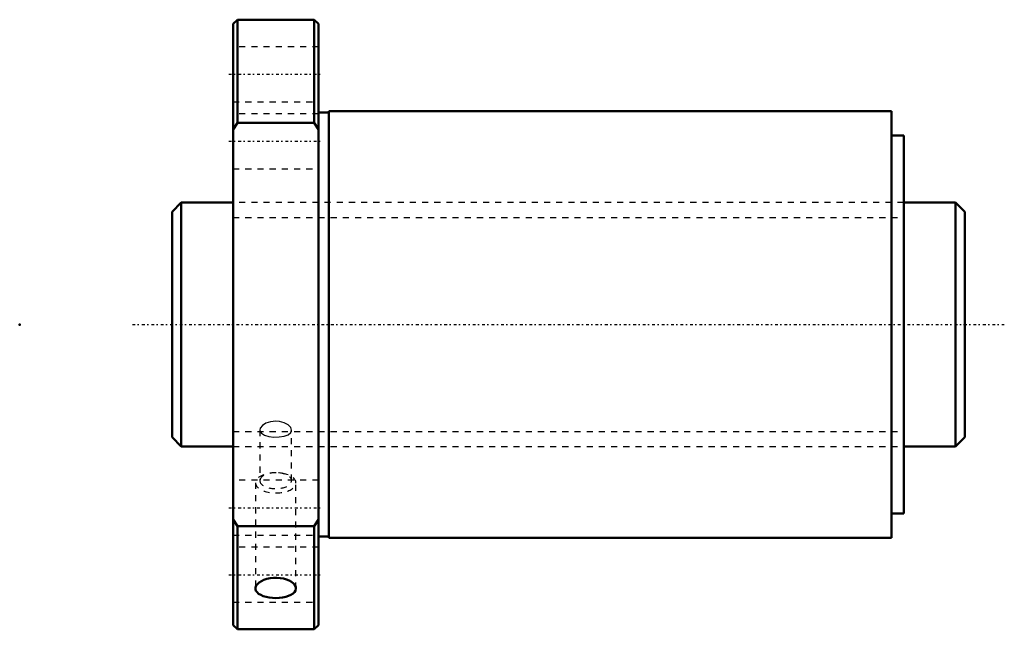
# Model space of a CAD drawing. Header units: millimetres. Extents: x -35 to 127, y -50 to 50.
import ezdxf

# ---------------------------------------------------------------- set-up
doc = ezdxf.new("R2010")
doc.units = ezdxf.units.MM
doc.linetypes.add('Center', pattern=[1.5, 0.45, -0.5, 0.05, -0.5])
doc.linetypes.add('Dashed', pattern=[2, 1, -1])
for name, color, linetype, lineweight in [('2d ConnectionPoints', 7, 'Continuous', 50), ('AM_0', 7, 'Continuous', 50), ('AM_5', 3, 'Continuous', 25), ('AM_7', 7, 'Center', 25), ('AM_9', 6, 'Dashed', 25)]:
    doc.layers.add(name, color=color, linetype=linetype, lineweight=lineweight)

# ---------------------------------------------------------------- blocks, each defined once
blk = doc.blocks.new('1_SDA_V_serieSDA4020VA_5nut_0_in_SDA4020VA_5G0_130LC0_0G000__4')
at = {"layer": 'AM_0'}
for p, q in [((0.7, 50), (0, 49.3)), ((0, 49.3), (0, -49.3)), ((13.3, 50), (0.7, 50)), ((0.7, 50), (0.7, 33.07)), ((14, 49.3), (13.3, 50)), ((13.3, 50), (13.3, 33.07)), ((14, 49.3), (14, -49.3)), ((15.7, 34.8), (14, 34.8)), ((15.7, 35), (15.7, -35)), ((108, 35), (15.7, 35)), ((108, 35), (108, -35)), ((0, 32), (0.7, 33.07)), ((0.7, 33.07), (13.3, 33.07)), ((13.3, 33.07), (14, 32)), ((110, 31), (108, 31)), ((110, 31), (110, -31)), ((0.7, -33.07), (0, -32)), ((14, -32), (13.3, -33.07)), ((108, -31), (110, -31)), ((0.7, -33.07), (0.7, -50)), ((13.3, -33.07), (0.7, -33.07)), ((13.3, -33.07), (13.3, -50)), ((14, -34.8), (15.7, -34.8)), ((15.7, -35), (108, -35)), ((0, -49.3), (0.7, -50)), ((0.7, -50), (13.3, -50)), ((13.3, -50), (14, -49.3))]:
    blk.add_line(p, q, dxfattribs=at)
for points in [[(10.32, -43.3), (10.28, -43.02), (10.14, -42.74), (9.91, -42.47), (9.6, -42.23), (9.21, -42.01), (8.76, -41.82), (8.27, -41.68), (7.73, -41.59), (7.18, -41.55), (6.62, -41.56), (6.07, -41.62), (5.55, -41.73), (5.07, -41.89), (4.64, -42.08), (4.28, -42.31), (4, -42.57), (3.8, -42.84), (3.7, -43.12), (3.68, -43.3)], [(3.68, -43.3), (3.68, -43.4), (3.76, -43.67), (3.94, -43.93), (4.19, -44.17), (4.53, -44.37), (4.94, -44.55), (5.41, -44.69), (5.92, -44.79), (6.47, -44.85), (7.02, -44.87), (7.58, -44.84), (8.12, -44.78), (8.63, -44.68), (9.09, -44.53), (9.5, -44.36), (9.83, -44.15), (10.08, -43.91), (10.25, -43.65), (10.32, -43.3)]]:
    blk.add_lwpolyline(points, dxfattribs=at)
at = {"layer": 'AM_7'}
for p, q in [((-0.7, 41.05), (14.7, 41.05)), ((-0.7, 30.05), (14.7, 30.05)), ((-0.7, -30.05), (14.7, -30.05)), ((-0.7, -41.05), (14.7, -41.05))]:
    blk.add_line(p, q, dxfattribs=at)
at = {"layer": 'AM_9'}
for p, q in [((14, 45.55), (0, 45.55)), ((0, 36.55), (14, 36.55)), ((14, 34.55), (0, 34.55)), ((0, 25.55), (14, 25.55)), ((110, 20), (0, 20)), ((4.4, -17.32), (4.4, -25.62)), ((9.6, -25.62), (9.6, -17.32)), ((0, -20), (110, -20)), ((14, -25.55), (0, -25.55)), ((3.68, -25.98), (3.68, -43.3)), ((10.32, -43.3), (10.32, -25.98)), ((0, -34.55), (14, -34.55)), ((14, -36.55), (0, -36.55)), ((0, -45.55), (14, -45.55))]:
    blk.add_line(p, q, dxfattribs=at)
for points in [[(7, -15.87), (6.14, -15.96), (5.38, -16.21), (4.8, -16.58), (4.47, -17.02), (4.4, -17.32)], [(9.6, -17.32), (9.46, -16.88), (9.04, -16.46), (8.4, -16.12), (7.59, -15.91), (7, -15.87)], [(4.4, -17.32), (4.42, -17.46), (4.65, -17.85), (5.15, -18.16), (5.87, -18.37), (6.71, -18.47), (7.57, -18.45), (8.37, -18.32), (9.02, -18.08), (9.45, -17.74), (9.6, -17.32), (9.6, -17.32)]]:
    blk.add_lwpolyline(points, dxfattribs=at)
for centre, major_axis, start_param, end_param in [((7, -25.98), (3.32, 0), 3.141593, 7.853982), ((7, -25.98), (3.32, 0), 1.570796, 3.141593), ((7, -25.62), (2.6, 0), 3.141593, 7.853982), ((7, -25.62), (2.6, 0), 1.570796, 3.141593)]:
    blk.add_ellipse(centre, major_axis=major_axis, ratio=0.5, start_param=start_param, end_param=end_param, dxfattribs=at)
blk = doc.blocks.new('2_000SDA4020VA_50Shaft_0_in_SDA4020VA_5G0_130LC0_0G000__4')
at = {"layer": 'AM_0'}
for p, q in [((-8.5, 20), (-10, 18.5)), ((-8.5, 20), (-8.5, -20)), ((0, 20), (-8.5, 20)), ((118.5, 20), (110, 20)), ((120, 18.5), (118.5, 20)), ((118.5, 20), (118.5, -20)), ((-10, 18.5), (-10, -18.5)), ((120, 18.5), (120, -18.5)), ((-10, -18.5), (-8.5, -20)), ((118.5, -20), (120, -18.5)), ((-8.5, -20), (0, -20)), ((110, -20), (118.5, -20))]:
    blk.add_line(p, q, dxfattribs=at)
at = {"layer": 'AM_5', "linetype": 'Dashed'}
for p, q in [((0, 17.5465), (110, 17.5465)), ((0, -17.5465), (110, -17.5465))]:
    blk.add_line(p, q, dxfattribs=at)
at = {"layer": 'AM_7'}
blk.add_line((-16.5, 0), (126.5, 0), dxfattribs=at)
at = {"layer": 'AM_9'}
for p, q in [((110, 20), (0, 20)), ((0, -20), (110, -20))]:
    blk.add_line(p, q, dxfattribs=at)

msp = doc.modelspace()

# ---------------------------------------------------------------- linework, layer by layer
at = {"layer": '2d ConnectionPoints'}
for p in [(-35, 0), (0, 0), (120, 0)]:
    msp.add_point(p, dxfattribs=at)

# ---------------------------------------------------------------- block references
for name in ['1_SDA_V_serieSDA4020VA_5nut_0_in_SDA4020VA_5G0_130LC0_0G000__4', '2_000SDA4020VA_50Shaft_0_in_SDA4020VA_5G0_130LC0_0G000__4']:
    msp.add_blockref(name, (0, 0))

doc.saveas('drawing.dxf')
